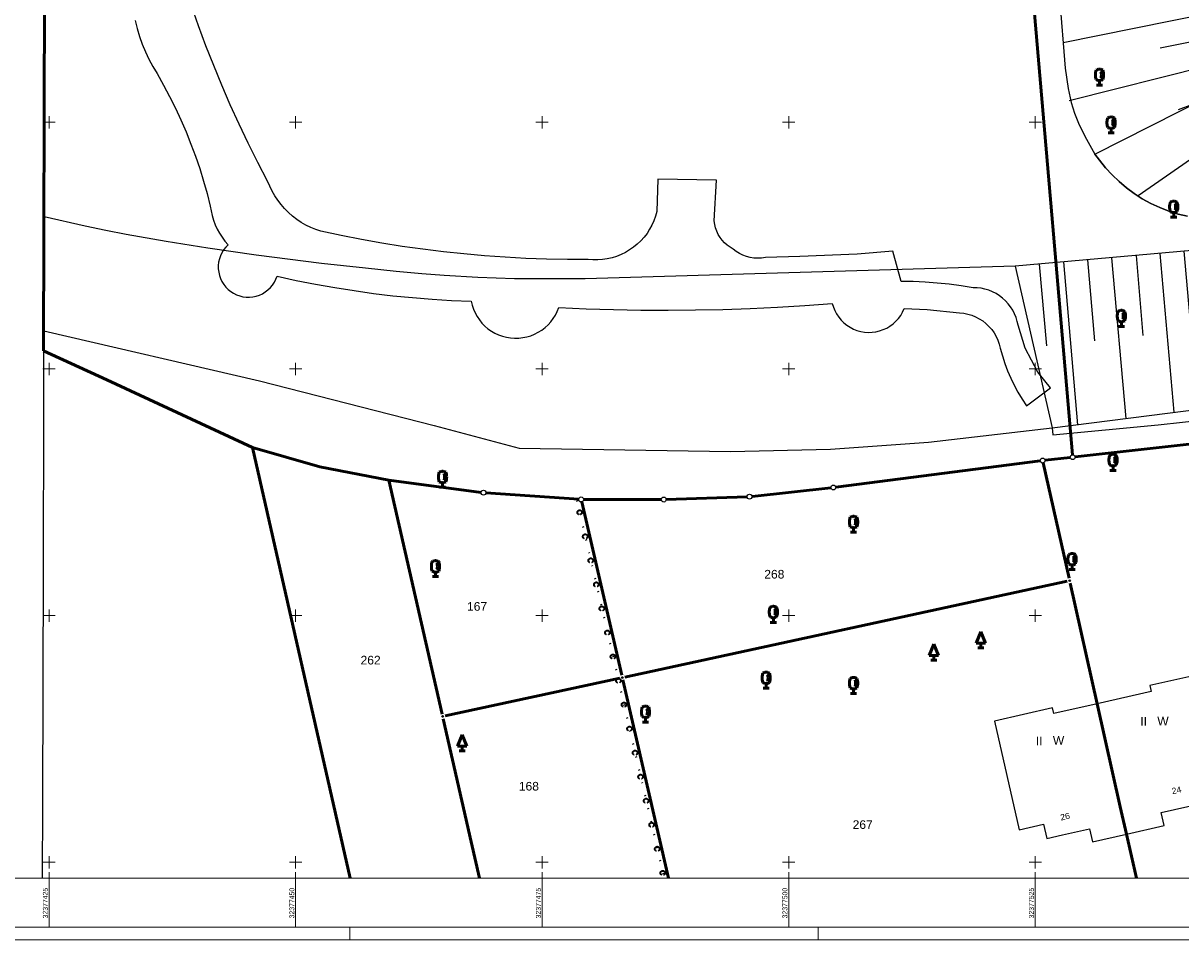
# Model space of a CAD drawing. Header units: metres. Extents: x 32377355 to 32378041, y 5707167 to 5708004.
# Tile 2 of 80: x 32377422 to 32377540, y 5707167 to 5707260. Entities that reach past the tile are written whole.
import ezdxf

# ---------------------------------------------------------------- set-up
doc = ezdxf.new("R2010")
doc.units = ezdxf.units.M
doc.header["$LTSCALE"] = 0.25
doc.linetypes.add('LF1600.2190', pattern=[10, 0, -5, 0, -5])
doc.layers.get('0').update_dxf_attribs({"color": 1, "linetype": 'CONTINUOUS'})
for name, color, linetype, lineweight in [('Bauwerke_ Einrichtungen_ Verkehr', 40, 'CONTINUOUS', 25), ('Besondere Vegetationsmerkmale', 91, 'CONTINUOUS', 25), ('Ebene 71', 71, 'CONTINUOUS', 0), ('Flurstücke_ Grenzpunkte', 51, 'CONTINUOUS', 25), ('Gebäude', 9, 'CONTINUOUS', 25), ('Reliefformen', 32, 'CONTINUOUS', 25), ('TN_ Siedlung', 211, 'CONTINUOUS', 25), ('TN_ Vegetation', 91, 'CONTINUOUS', 25)]:
    doc.layers.add(name, color=color, linetype=linetype, lineweight=lineweight)
doc.styles.add('K 10 700 - Arial_ kursiv_ 10 pt_ Flurstücksnummer', font='Arial.ttf')
doc.styles.add('N 7 380 - Arial_ normal_ 7 pt', font='Arial.ttf')
doc.styles.add('N 7 380 - Arial_ normal_ 7 pt_ Hausnummer', font='Arial.ttf')
doc.styles.add('Schrift rechtsgenei', font='Arial.ttf')

# ---------------------------------------------------------------- blocks, each defined once
blk = doc.blocks.new('*X48')
at = {"color": 37, "linetype": 'Continuous', "lineweight": 25, "true_color": 0x805c3b}
for p, q in [((32377633.06002, 5707245.376602), (32377633.77632, 5707237.677303)), ((32377635.51752, 5707245.462802), (32377635.35372, 5707230.055902)), ((32377637.97062, 5707245.304902), (32377637.10852, 5707237.720802)), ((32377623.31612, 5707244.285002), (32377623.93772, 5707237.334203)), ((32377625.72152, 5707244.497902), (32377627.06982, 5707230.312402)), ((32377628.18232, 5707244.761703), (32377628.94052, 5707237.374902)), ((32377630.62172, 5707245.075502), (32377632.50932, 5707229.798102)), ((32377608.57712, 5707242.980402), (32377609.18592, 5707236.246602)), ((32377611.09292, 5707243.203103), (32377612.25682, 5707229.701003)), ((32377613.49832, 5707243.416002), (32377614.10212, 5707236.644503)), ((32377615.94662, 5707243.632702), (32377617.16832, 5707230.043202)), ((32377618.38272, 5707243.848302), (32377619.00102, 5707237.028203)), ((32377620.83712, 5707244.065602), (32377622.08932, 5707230.295803)), ((32377596.35392, 5707241.898502), (32377597.57252, 5707228.172903)), ((32377598.80842, 5707242.115702), (32377599.41352, 5707235.302502)), ((32377601.25062, 5707242.331903), (32377602.46472, 5707228.805703)), ((32377603.68662, 5707242.547503), (32377604.29202, 5707235.795902)), ((32377606.13492, 5707242.764202), (32377607.34982, 5707229.279002)), ((32377581.66402, 5707240.598202), (32377582.95142, 5707226.281603)), ((32377584.10622, 5707240.814403), (32377584.75182, 5707233.706202)), ((32377586.54842, 5707241.030503), (32377587.80662, 5707226.909602)), ((32377589.00282, 5707241.247802), (32377589.63702, 5707234.238102)), ((32377591.44502, 5707241.464003), (32377592.68032, 5707227.540102)), ((32377593.89952, 5707241.681203), (32377594.51992, 5707234.769702)), ((32377569.44082, 5707239.516302), (32377570.09932, 5707232.110302)), ((32377571.87072, 5707239.731402), (32377573.17622, 5707225.017203)), ((32377574.31292, 5707239.947502), (32377574.96762, 5707232.640603)), ((32377576.76742, 5707240.164803), (32377578.04062, 5707225.646402)), ((32377579.22182, 5707240.382002), (32377579.86352, 5707233.173602)), ((32377557.20542, 5707238.433403), (32377558.56442, 5707223.127102)), ((32377559.63532, 5707238.648402), (32377560.31362, 5707231.044802)), ((32377562.10202, 5707238.866702), (32377563.43812, 5707223.757602)), ((32377564.53192, 5707239.081802), (32377565.19412, 5707231.576102)), ((32377566.98642, 5707239.299003), (32377568.30252, 5707224.386803)), ((32377542.51572, 5707237.134302), (32377543.92492, 5707221.234903)), ((32377544.97012, 5707237.351402), (32377545.66132, 5707229.450002)), ((32377547.41222, 5707237.567402), (32377548.79862, 5707221.864803)), ((32377549.87282, 5707237.784902), (32377550.55412, 5707229.982402)), ((32377552.30882, 5707238.000402), (32377553.67222, 5707222.494803)), ((32377554.73872, 5707238.215302), (32377555.42852, 5707230.513102)), ((32377530.29272, 5707236.053403), (32377531.01212, 5707227.856103)), ((32377532.74712, 5707236.270503), (32377534.17772, 5707219.975103)), ((32377535.22602, 5707236.489702), (32377535.91562, 5707228.389202)), ((32377537.65592, 5707236.704602), (32377539.05132, 5707220.605003)), ((32377540.08582, 5707236.919502), (32377540.78232, 5707228.919103)), ((32377522.95512, 5707235.404202), (32377526.73752, 5707219.013403)), ((32377525.40132, 5707235.620803), (32377526.12962, 5707227.324803)), ((32377527.86282, 5707235.838603), (32377529.30402, 5707219.345103))]:
    blk.add_line(p, q, dxfattribs=at)
blk = doc.blocks.new('*X54')
at = {"color": 37, "linetype": 'Continuous', "lineweight": 25, "true_color": 0x805c3b}
for p, q in [((32377540.162423, 5707330.502902), (32377522.128823, 5707331.766002)), ((32377540.243322, 5707328.029602), (32377531.351822, 5707327.754103)), ((32377540.324023, 5707325.562502), (32377522.653423, 5707324.983602)), ((32377540.404823, 5707323.091303), (32377531.623422, 5707322.817802)), ((32377540.485422, 5707320.624203), (32377523.032123, 5707320.086403)), ((32377540.56612, 5707318.157103), (32377531.89402, 5707317.895102)), ((32377540.646823, 5707315.690003), (32377523.41052, 5707315.193902)), ((32377540.72532, 5707313.216102), (32377532.16222, 5707312.985403)), ((32377540.77542, 5707310.749703), (32377523.78482, 5707310.352703)), ((32377540.82552, 5707308.279602), (32377532.39952, 5707308.096502)), ((32377540.87572, 5707305.809602), (32377524.16062, 5707305.492802)), ((32377540.92592, 5707303.337702), (32377532.64192, 5707303.139702)), ((32377540.97592, 5707300.873103), (32377524.55662, 5707300.372302)), ((32377541.02692, 5707298.400102), (32377532.89392, 5707298.064102)), ((32377541.18802, 5707295.934202), (32377524.96622, 5707295.074803)), ((32377541.34892, 5707293.471803), (32377533.25762, 5707292.979202)), ((32377541.50992, 5707291.007702), (32377525.36292, 5707289.944903)), ((32377541.67112, 5707288.540102), (32377533.61852, 5707287.929802)), ((32377541.83222, 5707286.074203), (32377525.78332, 5707284.507802)), ((32377542.07152, 5707283.613302), (32377534.05052, 5707282.468503)), ((32377542.59702, 5707281.194202), (32377526.29162, 5707277.934902)), ((32377543.12182, 5707278.778902), (32377534.81392, 5707276.969603)), ((32377543.64592, 5707276.366403), (32377526.70482, 5707272.590803)), ((32377544.19832, 5707273.958402), (32377535.55162, 5707271.980503)), ((32377544.75072, 5707271.550402), (32377527.09572, 5707267.535403)), ((32377545.30282, 5707269.144302), (32377536.29032, 5707267.162102)), ((32377545.81092, 5707266.727102), (32377527.45492, 5707262.889603)), ((32377546.31372, 5707264.309003), (32377536.97832, 5707262.384302)), ((32377546.80962, 5707261.888302), (32377527.82932, 5707258.048402)), ((32377547.29732, 5707259.467903), (32377537.65982, 5707257.510502)), ((32377547.78522, 5707257.046702), (32377528.44362, 5707252.160502)), ((32377548.63842, 5707254.726103), (32377539.49572, 5707251.257202)), ((32377549.69702, 5707252.480603), (32377535.43962, 5707242.527103)), ((32377551.40612, 5707250.640003), (32377547.69352, 5707245.379002)), ((32377553.61512, 5707249.499103), (32377552.59692, 5707240.899903))]:
    blk.add_line(p, q, dxfattribs=at)
blk = doc.blocks.new('Gebüsch_ Hecke_ Knick')
at = {"color": 0, "lineweight": -2}
for p, q in [((-0.499675, 0.01785), (-0.49601, 0.06282)), ((-0.49927, -0.02727), (-0.499675, 0.01785)), ((-0.49601, 0.06282), (-0.488305, 0.107275)), ((-0.488305, 0.107275), (-0.476625, 0.15086)), ((-0.476625, 0.15086), (-0.46106, 0.19321)), ((-0.46106, 0.19321), (-0.441745, 0.23399)), ((-0.441745, 0.23399), (-0.41883, 0.272855)), ((-0.41883, 0.272855), (-0.392505, 0.3095)), ((-0.392505, 0.3095), (-0.362985, 0.343625)), ((-0.362985, 0.343625), (-0.33051, 0.37495)), ((-0.33051, 0.37495), (-0.29534, 0.403215)), ((-0.29534, 0.403215), (-0.257765, 0.428195)), ((-0.257765, 0.428195), (-0.218095, 0.44969)), ((-0.218095, 0.44969), (-0.176645, 0.46752)), ((-0.176645, 0.46752), (-0.13376, 0.48154)), ((-0.13376, 0.48154), (-0.08978, 0.491635)), ((-0.08978, 0.491635), (-0.045075, 0.497725)), ((-0.045075, 0.497725), (0, 0.49976)), ((0, 0.49976), (0.045075, 0.497725)), ((0.045075, 0.497725), (0.08978, 0.491635)), ((0.08978, 0.491635), (0.13376, 0.48154)), ((0.13376, 0.48154), (0.176645, 0.46752)), ((0.176645, 0.46752), (0.218095, 0.44969)), ((0.218095, 0.44969), (0.257765, 0.428195)), ((0.257765, 0.428195), (0.29534, 0.403215)), ((0.29534, 0.403215), (0.33051, 0.37495)), ((0.33051, 0.37495), (0.362985, 0.343625)), ((0.362985, 0.343625), (0.392505, 0.3095)), ((0.392505, 0.3095), (0.41883, 0.272855)), ((0.41883, 0.272855), (0.441745, 0.23399)), ((0.441745, 0.23399), (0.46106, 0.19321)), ((0.46106, 0.19321), (0.476625, 0.15086)), ((0.476625, 0.15086), (0.488305, 0.107275)), ((0.488305, 0.107275), (0.49601, 0.06282)), ((0.49601, 0.06282), (0.499675, 0.01785)), ((0.499675, 0.01785), (0.49927, -0.02727)), ((-0.4948, -0.07217), (-0.49927, -0.02727)), ((-0.4863, -0.11648), (-0.4948, -0.07217)), ((-0.47384, -0.15985), (-0.4863, -0.11648)), ((-0.45752, -0.201915), (-0.47384, -0.15985)), ((-0.43748, -0.24234), (-0.45752, -0.201915)), ((-0.41387, -0.28079), (-0.43748, -0.24234)), ((-0.386895, -0.31696), (-0.41387, -0.28079)), ((-0.35677, -0.350545), (-0.386895, -0.31696)), ((-0.323735, -0.381285), (-0.35677, -0.350545)), ((-0.288065, -0.408915), (-0.323735, -0.381285)), ((-0.25005, -0.43322), (-0.288065, -0.408915)), ((-0.21, -0.454), (-0.25005, -0.43322)), ((0.25005, -0.43322), (0.21, -0.454)), ((0.288065, -0.408915), (0.25005, -0.43322)), ((0.323735, -0.381285), (0.288065, -0.408915)), ((0.35677, -0.350545), (0.323735, -0.381285)), ((0.386895, -0.31696), (0.35677, -0.350545)), ((0.41387, -0.28079), (0.386895, -0.31696)), ((0.43748, -0.24234), (0.41387, -0.28079)), ((0.45752, -0.201915), (0.43748, -0.24234)), ((0.47384, -0.15985), (0.45752, -0.201915)), ((0.4863, -0.11648), (0.47384, -0.15985)), ((0.4948, -0.07217), (0.4863, -0.11648)), ((0.49927, -0.02727), (0.4948, -0.07217))]:
    blk.add_line(p, q, dxfattribs=at)
blk = doc.blocks.new('Nadelbaum', base_point=(0, -0.5))
at = {"color": 0, "lineweight": -2}
for p, q in [((-0.2857, -0.2143), (0, 0.5)), ((0, 0.5), (0.2857, -0.2143)), ((0, -0.2143), (-0.2857, -0.2143)), ((-0.1905, -0.5), (0, -0.5)), ((0, -0.5), (0, -0.2143)), ((0.2857, -0.2143), (0, -0.2143)), ((0, -0.5), (0.1905, -0.5))]:
    blk.add_line(p, q, dxfattribs=at)
blk = doc.blocks.new('Laubbaum', base_point=(0, -0.5))
at = {"color": 0, "lineweight": -2}
for p, q in [((-0.25755, 0.14275), (-0.255405, 0.20252)), ((-0.255405, 0.08298), (-0.25755, 0.14275)), ((-0.255405, 0.20252), (-0.248985, 0.261985)), ((-0.248985, 0.023515), (-0.255405, 0.08298)), ((-0.248985, 0.261985), (-0.23832, 0.32084)), ((-0.23832, -0.03534), (-0.248985, 0.023515)), ((-0.23832, 0.32084), (-0.223465, 0.378775)), ((-0.223465, 0.378775), (-0.2045, 0.4355)), ((-0.2045, 0.4355), (-0.170865, 0.45636)), ((-0.170865, 0.45636), (-0.13513, 0.47336)), ((-0.13513, 0.47336), (-0.097725, 0.4863)), ((-0.097725, 0.4863), (-0.05912, 0.495015)), ((-0.05912, 0.495015), (-0.01979, 0.4994)), ((-0.01979, 0.4994), (0.01979, 0.4994)), ((0.01979, 0.4994), (0.05912, 0.495015)), ((0.05912, 0.495015), (0.097725, 0.4863)), ((0.072, 0.3585), (0.09129, 0.335215)), ((0.09129, 0.335215), (0.105485, 0.308515)), ((0.097725, 0.4863), (0.13513, 0.47336)), ((0.114, 0), (0.104515, -0.021505)), ((0.105485, 0.308515), (0.114, 0.2795)), ((0.114, 0.2795), (0.118245, 0.13975)), ((0.118245, 0.13975), (0.114, 0)), ((0.13513, 0.47336), (0.170865, 0.45636)), ((0.170865, 0.45636), (0.2045, 0.4355)), ((0.2045, 0.4355), (0.223465, 0.378775)), ((0.223465, 0.378775), (0.23832, 0.32084)), ((0.23832, 0.32084), (0.248985, 0.261985)), ((0.248985, 0.023515), (0.23832, -0.03534)), ((0.248985, 0.261985), (0.255405, 0.20252)), ((0.255405, 0.08298), (0.248985, 0.023515)), ((0.255405, 0.20252), (0.25755, 0.14275)), ((0.25755, 0.14275), (0.255405, 0.08298)), ((-0.223465, -0.093275), (-0.23832, -0.03534)), ((-0.2045, -0.15), (-0.223465, -0.093275)), ((-0.17082, -0.170725), (-0.2045, -0.15)), ((0.1905, -0.5), (-0.1905, -0.5)), ((-0.135065, -0.187615), (-0.17082, -0.170725)), ((-0.097665, -0.200465), (-0.135065, -0.187615)), ((-0.05908, -0.20912), (-0.097665, -0.200465)), ((-0.019775, -0.213475), (-0.05908, -0.20912)), ((0.019775, -0.213475), (-0.019775, -0.213475)), ((0, -0.2205), (0, -0.5)), ((0.05908, -0.20912), (0.019775, -0.213475)), ((0.097665, -0.200465), (0.05908, -0.20912)), ((0.09082, -0.04061), (0.0735, -0.0565)), ((0.104515, -0.021505), (0.09082, -0.04061)), ((0.135065, -0.187615), (0.097665, -0.200465)), ((0.17082, -0.170725), (0.135065, -0.187615)), ((0.2045, -0.15), (0.17082, -0.170725)), ((0.223465, -0.093275), (0.2045, -0.15)), ((0.23832, -0.03534), (0.223465, -0.093275))]:
    blk.add_line(p, q, dxfattribs=at)
blk = doc.blocks.new('Grenzpunkt_ Abm. nach Quellenlage n. zu spezifizieren')
at = {"lineweight": -2}
blk.add_hatch(color=0, dxfattribs=at).paths.add_polyline_path([(0, 0.165, -1), (0, -0.165, -1)], flags=0)
at = {"color": 0, "lineweight": -2}
blk.add_circle((0, 0), 0.165, dxfattribs=at)
blk = doc.blocks.new('Grenzpunkt mit Abmarkung')
at = {"color": 0, "lineweight": -2}
blk.add_circle((0, 0), 0.5, dxfattribs=at)

msp = doc.modelspace()

# ---------------------------------------------------------------- linework, layer by layer
at = {"layer": 'Bauwerke_ Einrichtungen_ Verkehr', "color": 37, "linetype": 'Continuous', "lineweight": 25, "true_color": 0x805c3b}
for p, q in [((32377440.15272, 5707259.772002), (32377439.43672, 5707261.806002)), ((32377433.70972, 5707260.318002), (32377433.91972, 5707259.508003)), ((32377433.91972, 5707259.508003), (32377434.16772, 5707258.708003)), ((32377440.90372, 5707257.751002), (32377440.15272, 5707259.772002)), ((32377434.16772, 5707258.708003), (32377434.45172, 5707257.920002)), ((32377434.45172, 5707257.920002), (32377434.77272, 5707257.147002)), ((32377434.77272, 5707257.147002), (32377435.12872, 5707256.389003)), ((32377441.69172, 5707255.744002), (32377440.90372, 5707257.751002)), ((32377435.12872, 5707256.389003), (32377435.51972, 5707255.649002)), ((32377435.51972, 5707255.649002), (32377435.94472, 5707254.927002)), ((32377435.94472, 5707254.927002), (32377436.59672, 5707253.777002)), ((32377442.51572, 5707253.751002), (32377441.69172, 5707255.744002)), ((32377436.59672, 5707253.777002), (32377437.21772, 5707252.611003)), ((32377443.37472, 5707251.773002), (32377442.51572, 5707253.751002)), ((32377437.21772, 5707252.611003), (32377437.80772, 5707251.428002)), ((32377437.80772, 5707251.428002), (32377438.36472, 5707250.230003)), ((32377444.26972, 5707249.812002), (32377443.37472, 5707251.773002)), ((32377438.36472, 5707250.230003), (32377438.89072, 5707249.018002)), ((32377438.89072, 5707249.018002), (32377439.38272, 5707247.791002)), ((32377445.19972, 5707247.866003), (32377444.26972, 5707249.812002)), ((32377439.38272, 5707247.791002), (32377439.84172, 5707246.552002)), ((32377446.16472, 5707245.938002), (32377445.19972, 5707247.866003)), ((32377439.84172, 5707246.552002), (32377440.26772, 5707245.301002)), ((32377440.26772, 5707245.301002), (32377440.65972, 5707244.039002)), ((32377447.16272, 5707244.026003), (32377446.16472, 5707245.938002)), ((32377486.74472, 5707244.238002), (32377486.63872, 5707240.957003)), ((32377492.67172, 5707244.132002), (32377486.74472, 5707244.238002)), ((32377492.45972, 5707240.005002), (32377492.67172, 5707244.132002)), ((32377440.65972, 5707244.039002), (32377441.01772, 5707242.767002)), ((32377447.37172, 5707243.520003), (32377447.16272, 5707244.026003)), ((32377447.61372, 5707243.027002), (32377447.37172, 5707243.520003)), ((32377447.88672, 5707242.552002), (32377447.61372, 5707243.027002)), ((32377441.01772, 5707242.767002), (32377441.34172, 5707241.486003)), ((32377448.18972, 5707242.095002), (32377447.88672, 5707242.552002)), ((32377448.52272, 5707241.659002), (32377448.18972, 5707242.095002)), ((32377441.34172, 5707241.486003), (32377441.42372, 5707241.008003)), ((32377441.42372, 5707241.008003), (32377441.53672, 5707240.535002)), ((32377448.88372, 5707241.246002), (32377448.52272, 5707241.659002)), ((32377449.26972, 5707240.858002), (32377448.88372, 5707241.246002)), ((32377449.68172, 5707240.495002), (32377449.26972, 5707240.858002)), ((32377486.63872, 5707240.957003), (32377486.50672, 5707240.485003)), ((32377441.53672, 5707240.535002), (32377441.67972, 5707240.071003)), ((32377441.67972, 5707240.071003), (32377441.85272, 5707239.617003)), ((32377441.85272, 5707239.617003), (32377442.05572, 5707239.176002)), ((32377450.11572, 5707240.160002), (32377449.68172, 5707240.495002)), ((32377450.57072, 5707239.855003), (32377450.11572, 5707240.160002)), ((32377451.04472, 5707239.579002), (32377450.57072, 5707239.855003)), ((32377451.53572, 5707239.335002), (32377451.04472, 5707239.579002)), ((32377486.13672, 5707239.578002), (32377485.90072, 5707239.149002)), ((32377486.33872, 5707240.025003), (32377486.13672, 5707239.578002)), ((32377486.50672, 5707240.485003), (32377486.33872, 5707240.025003)), ((32377492.50672, 5707239.650003), (32377492.45972, 5707240.005002)), ((32377492.58972, 5707239.301002), (32377492.50672, 5707239.650003)), ((32377442.05572, 5707239.176002), (32377442.28672, 5707238.749002)), ((32377442.28672, 5707238.749002), (32377442.54572, 5707238.338003)), ((32377442.54572, 5707238.338003), (32377442.83172, 5707237.944002)), ((32377452.04172, 5707239.124002), (32377451.53572, 5707239.335002)), ((32377452.56072, 5707238.946003), (32377452.04172, 5707239.124002)), ((32377454.61572, 5707238.510002), (32377452.56072, 5707238.946003)), ((32377456.67672, 5707238.110003), (32377454.61572, 5707238.510002)), ((32377485.33372, 5707238.350003), (32377485.00572, 5707237.985003)), ((32377485.63272, 5707238.738002), (32377485.33372, 5707238.350003)), ((32377485.90072, 5707239.149002), (32377485.63272, 5707238.738002)), ((32377492.70672, 5707238.962002), (32377492.58972, 5707239.301002)), ((32377492.85872, 5707238.637002), (32377492.70672, 5707238.962002)), ((32377493.04172, 5707238.329002), (32377492.85872, 5707238.637002)), ((32377493.25572, 5707238.041002), (32377493.04172, 5707238.329002)), ((32377442.69672, 5707237.060003), (32377442.51972, 5707236.772002)), ((32377442.90572, 5707237.327003), (32377442.69672, 5707237.060003)), ((32377442.83172, 5707237.944002), (32377443.14172, 5707237.570002)), ((32377443.14172, 5707237.570002), (32377442.90572, 5707237.327003)), ((32377458.74472, 5707237.745002), (32377456.67672, 5707238.110003)), ((32377460.81872, 5707237.417003), (32377458.74472, 5707237.745002)), ((32377462.89872, 5707237.124002), (32377460.81872, 5707237.417003)), ((32377464.98272, 5707236.867003), (32377462.89872, 5707237.124002)), ((32377483.86972, 5707237.056002), (32377483.44772, 5707236.807002)), ((32377484.27172, 5707237.336002), (32377483.86972, 5707237.056002)), ((32377484.65172, 5707237.647002), (32377484.27172, 5707237.336002)), ((32377485.00572, 5707237.985003), (32377484.65172, 5707237.647002)), ((32377493.49772, 5707237.777002), (32377493.25572, 5707238.041002)), ((32377493.76472, 5707237.538003), (32377493.49772, 5707237.777002)), ((32377494.05472, 5707237.327003), (32377493.76472, 5707237.538003)), ((32377494.36472, 5707237.147002), (32377494.05472, 5707237.327003)), ((32377494.67272, 5707236.908002), (32377494.36472, 5707237.147002)), ((32377442.26572, 5707236.145003), (32377442.19272, 5707235.814002)), ((32377442.37572, 5707236.465002), (32377442.26572, 5707236.145003)), ((32377442.51972, 5707236.772002), (32377442.37572, 5707236.465002)), ((32377467.07172, 5707236.647002), (32377464.98272, 5707236.867003)), ((32377469.16372, 5707236.463003), (32377467.07172, 5707236.647002)), ((32377471.25872, 5707236.316003), (32377469.16372, 5707236.463003)), ((32377473.35572, 5707236.204002), (32377471.25872, 5707236.316003)), ((32377475.45472, 5707236.130002), (32377473.35572, 5707236.204002)), ((32377477.55472, 5707236.091002), (32377475.45472, 5707236.130002)), ((32377479.65372, 5707236.089003), (32377477.55472, 5707236.091002)), ((32377480.14272, 5707236.049003), (32377479.65372, 5707236.089003)), ((32377480.63172, 5707236.047002), (32377480.14272, 5707236.049003)), ((32377481.12072, 5707236.082003), (32377480.63172, 5707236.047002)), ((32377481.60572, 5707236.155002), (32377481.12072, 5707236.082003)), ((32377482.08372, 5707236.265003), (32377481.60572, 5707236.155002)), ((32377482.55172, 5707236.410002), (32377482.08372, 5707236.265003)), ((32377483.00672, 5707236.592002), (32377482.55172, 5707236.410002)), ((32377483.44772, 5707236.807002), (32377483.00672, 5707236.592002)), ((32377495.00372, 5707236.701003), (32377494.67272, 5707236.908002)), ((32377495.35372, 5707236.529002), (32377495.00372, 5707236.701003)), ((32377495.71872, 5707236.393002), (32377495.35372, 5707236.529002)), ((32377496.09672, 5707236.296002), (32377495.71872, 5707236.393002)), ((32377496.48172, 5707236.238002), (32377496.09672, 5707236.296002)), ((32377496.87072, 5707236.219003), (32377496.48172, 5707236.238002)), ((32377497.25972, 5707236.240002), (32377496.87072, 5707236.219003)), ((32377497.64572, 5707236.300002), (32377497.25972, 5707236.240002)), ((32377501.13772, 5707236.406003), (32377497.64572, 5707236.300002)), ((32377506.95872, 5707236.618002), (32377501.13772, 5707236.406003)), ((32377510.55772, 5707236.935003), (32377506.95872, 5707236.618002)), ((32377511.40372, 5707233.866003), (32377510.55772, 5707236.935003)), ((32377442.19272, 5707235.814002), (32377442.15672, 5707235.477002)), ((32377442.15672, 5707235.477002), (32377442.15772, 5707235.140003)), ((32377442.15772, 5707235.140003), (32377442.19672, 5707234.803002)), ((32377442.19672, 5707234.803002), (32377442.27272, 5707234.473002)), ((32377442.27272, 5707234.473002), (32377442.38472, 5707234.154002)), ((32377442.38472, 5707234.154002), (32377442.53172, 5707233.848002)), ((32377442.53172, 5707233.848002), (32377442.71072, 5707233.561002)), ((32377442.71072, 5707233.561002), (32377442.92072, 5707233.296002)), ((32377447.65272, 5707233.496002), (32377447.83972, 5707233.778002)), ((32377447.83972, 5707233.778002), (32377447.99472, 5707234.079002)), ((32377447.99472, 5707234.079002), (32377448.11572, 5707234.395003)), ((32377448.11572, 5707234.395003), (32377450.05872, 5707233.974003)), ((32377450.05872, 5707233.974003), (32377452.00872, 5707233.589003)), ((32377452.00872, 5707233.589003), (32377453.96572, 5707233.242003)), ((32377512.62572, 5707233.843003), (32377511.40372, 5707233.866003)), ((32377513.84772, 5707233.786002), (32377512.62572, 5707233.843003)), ((32377515.06772, 5707233.697003), (32377513.84772, 5707233.786002)), ((32377516.28472, 5707233.575002), (32377515.06772, 5707233.697003)), ((32377517.49772, 5707233.419002), (32377516.28472, 5707233.575002)), ((32377442.92072, 5707233.296002), (32377443.15972, 5707233.055003)), ((32377443.15972, 5707233.055003), (32377443.42272, 5707232.842002)), ((32377443.42272, 5707232.842002), (32377443.70872, 5707232.660002)), ((32377443.70872, 5707232.660002), (32377444.01272, 5707232.511002)), ((32377444.01272, 5707232.511002), (32377444.33072, 5707232.396002)), ((32377444.33072, 5707232.396002), (32377444.66072, 5707232.317002)), ((32377445.67072, 5707232.303002), (32377446.00272, 5707232.374002)), ((32377446.00272, 5707232.374002), (32377446.32372, 5707232.480003)), ((32377446.32372, 5707232.480003), (32377446.63172, 5707232.621002)), ((32377446.63172, 5707232.621002), (32377446.92172, 5707232.796002)), ((32377446.92172, 5707232.796002), (32377447.19072, 5707233.002002)), ((32377447.19072, 5707233.002002), (32377447.43572, 5707233.236003)), ((32377447.43572, 5707233.236003), (32377447.65272, 5707233.496002)), ((32377453.96572, 5707233.242003), (32377455.92872, 5707232.931002)), ((32377455.92872, 5707232.931002), (32377457.89772, 5707232.658002)), ((32377457.89772, 5707232.658002), (32377459.87172, 5707232.422002)), ((32377459.87172, 5707232.422002), (32377461.84972, 5707232.224003)), ((32377518.70672, 5707233.231003), (32377517.49772, 5707233.419002)), ((32377519.10972, 5707233.220002), (32377518.70672, 5707233.231003)), ((32377519.51172, 5707233.172002), (32377519.10972, 5707233.220002)), ((32377519.90772, 5707233.090002), (32377519.51172, 5707233.172002)), ((32377520.29472, 5707232.972002), (32377519.90772, 5707233.090002)), ((32377520.66872, 5707232.820002), (32377520.29472, 5707232.972002)), ((32377521.02872, 5707232.636002), (32377520.66872, 5707232.820002)), ((32377521.37072, 5707232.420002), (32377521.02872, 5707232.636002)), ((32377521.69172, 5707232.174003), (32377521.37072, 5707232.420002)), ((32377444.66072, 5707232.317002), (32377444.99672, 5707232.275003)), ((32377444.99672, 5707232.275003), (32377445.33372, 5707232.270003)), ((32377445.33372, 5707232.270003), (32377445.67072, 5707232.303002)), ((32377461.84972, 5707232.224003), (32377463.83072, 5707232.064002)), ((32377463.83072, 5707232.064002), (32377465.81472, 5707231.941003)), ((32377465.81472, 5707231.941003), (32377467.80072, 5707231.855003)), ((32377467.80072, 5707231.855003), (32377467.89772, 5707231.451003)), ((32377467.89772, 5707231.451003), (32377468.03072, 5707231.056002)), ((32377476.53672, 5707230.834002), (32377476.69072, 5707231.220002)), ((32377476.69072, 5707231.220002), (32377479.46372, 5707231.099003)), ((32377496.10872, 5707231.134003), (32377498.88072, 5707231.268002)), ((32377498.88072, 5707231.268002), (32377501.65072, 5707231.438002)), ((32377501.65072, 5707231.438002), (32377504.41872, 5707231.644002)), ((32377504.41872, 5707231.644002), (32377504.52872, 5707231.272002)), ((32377504.52872, 5707231.272002), (32377504.67572, 5707230.913003)), ((32377521.98972, 5707231.901003), (32377521.69172, 5707232.174003)), ((32377522.26272, 5707231.603002), (32377521.98972, 5707231.901003)), ((32377522.50772, 5707231.281003), (32377522.26272, 5707231.603002)), ((32377522.72272, 5707230.939002), (32377522.50772, 5707231.281003)), ((32377468.03072, 5707231.056002), (32377468.19872, 5707230.675002)), ((32377468.19872, 5707230.675002), (32377468.40072, 5707230.310003)), ((32377468.40072, 5707230.310003), (32377468.63472, 5707229.965002)), ((32377475.87672, 5707229.776003), (32377476.12872, 5707230.108002)), ((32377476.12872, 5707230.108002), (32377476.34872, 5707230.462002)), ((32377476.34872, 5707230.462002), (32377476.53672, 5707230.834002)), ((32377479.46372, 5707231.099003), (32377482.23772, 5707231.014003)), ((32377482.23772, 5707231.014003), (32377485.01172, 5707230.965002)), ((32377485.01172, 5707230.965002), (32377487.78572, 5707230.952003)), ((32377487.78572, 5707230.952003), (32377490.56072, 5707230.977002)), ((32377490.56072, 5707230.977002), (32377493.33572, 5707231.037003)), ((32377493.33572, 5707231.037003), (32377496.10872, 5707231.134003)), ((32377504.67572, 5707230.913003), (32377504.85772, 5707230.571003)), ((32377504.85772, 5707230.571003), (32377505.07372, 5707230.249002)), ((32377505.07372, 5707230.249002), (32377505.32072, 5707229.950002)), ((32377510.87272, 5707229.828002), (32377511.13272, 5707230.116003)), ((32377511.13272, 5707230.116003), (32377511.36172, 5707230.429003)), ((32377511.36172, 5707230.429003), (32377511.55872, 5707230.763002)), ((32377511.55872, 5707230.763002), (32377511.72172, 5707231.115002)), ((32377511.72172, 5707231.115002), (32377514.04972, 5707231.009003)), ((32377514.04972, 5707231.009003), (32377517.33072, 5707230.691003)), ((32377517.33072, 5707230.691003), (32377517.74872, 5707230.646002)), ((32377517.74872, 5707230.646002), (32377518.16072, 5707230.562002)), ((32377518.16072, 5707230.562002), (32377518.56272, 5707230.440003)), ((32377518.56272, 5707230.440003), (32377518.95272, 5707230.281003)), ((32377518.95272, 5707230.281003), (32377519.32472, 5707230.086002)), ((32377519.32472, 5707230.086002), (32377519.67772, 5707229.857002)), ((32377522.90672, 5707230.579002), (32377522.72272, 5707230.939002)), ((32377523.05772, 5707230.204002), (32377522.90672, 5707230.579002)), ((32377523.17472, 5707229.817002), (32377523.05772, 5707230.204002)), ((32377468.63472, 5707229.965002), (32377468.89872, 5707229.643002)), ((32377468.89872, 5707229.643002), (32377469.19072, 5707229.346002)), ((32377469.19072, 5707229.346002), (32377469.50772, 5707229.076003)), ((32377469.50772, 5707229.076003), (32377469.84872, 5707228.837002)), ((32377469.84872, 5707228.837002), (32377470.20972, 5707228.628003)), ((32377474.60572, 5707228.712002), (32377474.95772, 5707228.934003)), ((32377474.95772, 5707228.934003), (32377475.28972, 5707229.187002)), ((32377475.28972, 5707229.187002), (32377475.59672, 5707229.468003)), ((32377475.59672, 5707229.468003), (32377475.87672, 5707229.776003)), ((32377505.32072, 5707229.950002), (32377505.59672, 5707229.677002)), ((32377505.59672, 5707229.677002), (32377505.89872, 5707229.434003)), ((32377505.89872, 5707229.434003), (32377506.22372, 5707229.222002)), ((32377506.22372, 5707229.222002), (32377506.56772, 5707229.044002)), ((32377506.56772, 5707229.044002), (32377506.92872, 5707228.902002)), ((32377506.92872, 5707228.902002), (32377507.30272, 5707228.797002)), ((32377508.84272, 5707228.764003), (32377509.21972, 5707228.852002)), ((32377509.21972, 5707228.852002), (32377509.58672, 5707228.978002)), ((32377509.58672, 5707228.978002), (32377509.93872, 5707229.141002)), ((32377509.93872, 5707229.141002), (32377510.27272, 5707229.338003)), ((32377510.27272, 5707229.338003), (32377510.58472, 5707229.568002)), ((32377510.58472, 5707229.568002), (32377510.87272, 5707229.828002)), ((32377519.67772, 5707229.857002), (32377520.00772, 5707229.595002)), ((32377520.00772, 5707229.595002), (32377520.31172, 5707229.304003)), ((32377520.31172, 5707229.304003), (32377520.58672, 5707228.986003)), ((32377520.58672, 5707228.986003), (32377520.83072, 5707228.644002)), ((32377523.25772, 5707229.421002), (32377523.17472, 5707229.817002)), ((32377523.99772, 5707227.093003), (32377523.25772, 5707229.421002)), ((32377470.20972, 5707228.628003), (32377470.58772, 5707228.454002)), ((32377470.58772, 5707228.454002), (32377470.97972, 5707228.314002)), ((32377470.97972, 5707228.314002), (32377471.38372, 5707228.210002)), ((32377471.38372, 5707228.210002), (32377471.79472, 5707228.143002)), ((32377471.79472, 5707228.143002), (32377472.20972, 5707228.113002)), ((32377472.20972, 5707228.113002), (32377472.62572, 5707228.121002)), ((32377472.62572, 5707228.121002), (32377473.03972, 5707228.167003)), ((32377473.03972, 5707228.167003), (32377473.44772, 5707228.249002)), ((32377473.44772, 5707228.249002), (32377473.84772, 5707228.368002)), ((32377473.84772, 5707228.368002), (32377474.23372, 5707228.523002)), ((32377474.23372, 5707228.523002), (32377474.60572, 5707228.712002)), ((32377507.30272, 5707228.797002), (32377507.68472, 5707228.730003)), ((32377507.68472, 5707228.730003), (32377508.07072, 5707228.702003)), ((32377508.07072, 5707228.702003), (32377508.45772, 5707228.714003)), ((32377508.45772, 5707228.714003), (32377508.84272, 5707228.764003)), ((32377520.83072, 5707228.644002), (32377521.04172, 5707228.280002)), ((32377521.04172, 5707228.280002), (32377521.21672, 5707227.898002)), ((32377521.21672, 5707227.898002), (32377521.35672, 5707227.501002)), ((32377521.35672, 5707227.501002), (32377521.45772, 5707227.093003)), ((32377521.45772, 5707227.093003), (32377521.67372, 5707226.319002)), ((32377525.26772, 5707224.659002), (32377523.99772, 5707227.093003)), ((32377521.67372, 5707226.319002), (32377521.92272, 5707225.555003)), ((32377521.92272, 5707225.555003), (32377522.20472, 5707224.803002)), ((32377522.20472, 5707224.803002), (32377522.52072, 5707224.065003)), ((32377526.53772, 5707223.071003), (32377525.26772, 5707224.659002)), ((32377522.52072, 5707224.065003), (32377522.86972, 5707223.341002)), ((32377522.86972, 5707223.341002), (32377523.25072, 5707222.633003)), ((32377524.10372, 5707221.272002), (32377526.53772, 5707223.071003)), ((32377523.25072, 5707222.633003), (32377523.66272, 5707221.943002)), ((32377523.66272, 5707221.943002), (32377524.10372, 5707221.272002))]:
    msp.add_line(p, q, dxfattribs=at)
at = {"layer": 'Besondere Vegetationsmerkmale', "color": 116, "linetype": 'LF1600.2190', "lineweight": 35, "true_color": 0x008230}
for p, q in [((32377478.524226, 5707211.664894), (32377482.686226, 5707193.614894)), ((32377482.686208, 5707193.614972), (32377487.372055, 5707173.27647))]:
    msp.add_line(p, q, dxfattribs=at)
at = {"layer": 'Ebene 71', "color": 7, "linetype": 'Continuous', "lineweight": 9}
for p, q in [((32377424.37472, 5707249.997003), (32377425.62472, 5707249.997003)), ((32377424.99972, 5707249.372003), (32377424.99972, 5707250.622003)), ((32377449.37472, 5707249.997003), (32377450.62472, 5707249.997003)), ((32377449.99972, 5707249.372003), (32377449.99972, 5707250.622003)), ((32377474.37472, 5707249.997003), (32377475.62472, 5707249.997003)), ((32377474.99972, 5707249.372003), (32377474.99972, 5707250.622003)), ((32377499.37472, 5707249.997003), (32377500.62472, 5707249.997003)), ((32377499.99972, 5707249.372003), (32377499.99972, 5707250.622003)), ((32377524.37472, 5707249.997003), (32377525.62472, 5707249.997003)), ((32377524.99972, 5707249.372003), (32377524.99972, 5707250.622003)), ((32377424.99972, 5707224.372003), (32377424.99972, 5707225.622003)), ((32377449.99972, 5707224.372003), (32377449.99972, 5707225.622003)), ((32377474.99972, 5707224.372003), (32377474.99972, 5707225.622003)), ((32377499.99972, 5707224.372003), (32377499.99972, 5707225.622003)), ((32377524.99972, 5707224.372003), (32377524.99972, 5707225.622003)), ((32377424.37472, 5707224.997003), (32377425.62472, 5707224.997003)), ((32377449.37472, 5707224.997003), (32377450.62472, 5707224.997003)), ((32377474.37472, 5707224.997003), (32377475.62472, 5707224.997003)), ((32377499.37472, 5707224.997003), (32377500.62472, 5707224.997003)), ((32377524.37472, 5707224.997003), (32377525.62472, 5707224.997003)), ((32377424.37472, 5707199.997003), (32377425.62472, 5707199.997003)), ((32377424.99972, 5707199.372003), (32377424.99972, 5707200.622003)), ((32377449.37472, 5707199.997003), (32377450.62472, 5707199.997003)), ((32377449.99972, 5707199.372003), (32377449.99972, 5707200.622003)), ((32377474.37472, 5707199.997003), (32377475.62472, 5707199.997003)), ((32377474.99972, 5707199.372003), (32377474.99972, 5707200.622003)), ((32377499.37472, 5707199.997003), (32377500.62472, 5707199.997003)), ((32377499.99972, 5707199.372003), (32377499.99972, 5707200.622003)), ((32377524.37472, 5707199.997003), (32377525.62472, 5707199.997003)), ((32377524.99972, 5707199.372003), (32377524.99972, 5707200.622003)), ((32377424.37472, 5707174.997003), (32377425.62472, 5707174.997003)), ((32377424.99972, 5707174.372003), (32377424.99972, 5707175.622003)), ((32377449.37472, 5707174.997003), (32377450.62472, 5707174.997003)), ((32377449.99972, 5707174.372003), (32377449.99972, 5707175.622003)), ((32377474.37472, 5707174.997003), (32377475.62472, 5707174.997003)), ((32377474.99972, 5707174.372003), (32377474.99972, 5707175.622003)), ((32377499.37472, 5707174.997003), (32377500.62472, 5707174.997003)), ((32377499.99972, 5707174.372003), (32377499.99972, 5707175.622003)), ((32377524.37472, 5707174.997003), (32377525.62472, 5707174.997003)), ((32377524.99972, 5707174.372003), (32377524.99972, 5707175.622003)), ((32377424.99972, 5707173.3775), (32377424.99972, 5707174.0025)), ((32377449.99972, 5707173.3775), (32377449.99972, 5707174.0025)), ((32377474.99972, 5707173.3775), (32377474.99972, 5707174.0025)), ((32377499.99972, 5707173.3775), (32377499.99972, 5707174.0025)), ((32377524.99972, 5707173.3775), (32377524.99972, 5707174.0025))]:
    msp.add_line(p, q, dxfattribs=at)
at = {"layer": 'Ebene 71', "color": 7, "lineweight": 18}
for p, q in [((32377424.99972, 5707173.3775), (32377424.99972, 5707168.3775)), ((32377449.99972, 5707173.3775), (32377449.99972, 5707168.3775)), ((32377474.99972, 5707173.3775), (32377474.99972, 5707168.3775)), ((32377499.99972, 5707173.3775), (32377499.99972, 5707168.3775)), ((32377524.99972, 5707173.3775), (32377524.99972, 5707168.3775))]:
    msp.add_line(p, q, dxfattribs=at)
at = {"layer": 'Ebene 71', "color": 7, "linetype": 'Continuous', "lineweight": 18}
for p, q in [((32377455.4975, 5707167.1275), (32377455.4975, 5707168.3775)), ((32377502.9975, 5707167.1275), (32377502.9975, 5707168.3775))]:
    msp.add_line(p, q, dxfattribs=at)
msp.add_lwpolyline([(32377355.4975, 5707167.1275), (32377355.4975, 5708004.388635), (32378040.685612, 5708004.388635), (32378040.685612, 5707167.1275), (32377355.4975, 5707167.1275)], close=True, dxfattribs=at)
at = {"layer": 'Ebene 71', "color": 7, "lineweight": 18}
for points in [[(32377361.77, 5707168.4), (32377361.77, 5708003.116135), (32378015.663113, 5708003.116135), (32378015.663113, 5707168.4), (32377361.77, 5707168.4)], [(32377366.7475, 5707173.3775), (32377366.7475, 5707998.138635), (32378010.685612, 5707998.138635), (32378010.685612, 5707173.3775), (32377366.7475, 5707173.3775)]]:
    msp.add_lwpolyline(points, close=True, dxfattribs=at)
at = {"layer": 'Flurstücke_ Grenzpunkte', "color": 7, "linetype": 'Continuous', "lineweight": 50}
for p, q in [((32377519.05019, 5707329.189925), (32377528.780253, 5707216.305077)), ((32377424.54072, 5707270.806002), (32377424.43772, 5707226.821003)), ((32377424.43772, 5707226.821003), (32377430.85072, 5707223.907003)), ((32377430.85072, 5707223.907003), (32377445.63372, 5707217.016002)), ((32377529.050168, 5707216.083828), (32377572.385275, 5707220.937177)), ((32377452.45772, 5707215.085002), (32377445.63372, 5707217.016002)), ((32377445.63372, 5707217.016002), (32377455.527265, 5707173.3775)), ((32377528.55332, 5707216.027775), (32377526.005123, 5707215.738227)), ((32377459.44472, 5707213.718003), (32377452.45772, 5707215.085002)), ((32377504.772677, 5707213.009907), (32377525.508765, 5707215.678097)), ((32377525.811613, 5707215.466102), (32377528.44283, 5707203.7749)), ((32377464.849145, 5707190.015745), (32377459.44472, 5707213.718003)), ((32377459.44472, 5707213.718003), (32377468.798863, 5707212.485655)), ((32377469.296123, 5707212.435723), (32377478.71332, 5707211.78328)), ((32377496.28123, 5707212.073275), (32377504.276213, 5707212.950728)), ((32377483.06855, 5707193.95961), (32377479.018893, 5707211.522395)), ((32377479.21272, 5707211.765612), (32377487.076723, 5707211.75339)), ((32377487.57658, 5707211.76141), (32377495.782862, 5707212.037592)), ((32377528.253373, 5707203.478145), (32377483.36907, 5707193.768857)), ((32377528.552435, 5707203.287062), (32377531.29372, 5707191.065003)), ((32377482.88038, 5707193.66311), (32377465.149062, 5707189.824892)), ((32377487.80991, 5707173.3775), (32377483.180843, 5707193.472382)), ((32377531.29372, 5707191.065003), (32377533.63372, 5707180.626002)), ((32377464.960398, 5707189.52828), (32377467.81072, 5707177.051002)), ((32377533.63372, 5707180.626002), (32377534.25672, 5707177.847002)), ((32377534.25672, 5707177.847002), (32377535.258845, 5707173.3775)), ((32377467.81072, 5707177.051002), (32377468.650165, 5707173.3775))]:
    msp.add_line(p, q, dxfattribs=at)
at = {"layer": 'Gebäude', "color": 7, "linetype": 'Continuous', "lineweight": 25}
for p, q in [((32377541.78072, 5707194.071003), (32377536.61872, 5707192.895003)), ((32377536.61872, 5707192.895003), (32377536.75272, 5707192.308002)), ((32377536.75272, 5707192.308002), (32377531.29372, 5707191.065003)), ((32377526.75272, 5707190.648002), (32377520.86672, 5707189.308002)), ((32377526.88572, 5707190.063002), (32377526.75272, 5707190.648002)), ((32377531.29372, 5707191.065003), (32377526.88572, 5707190.063002)), ((32377533.63372, 5707180.626002), (32377531.29372, 5707191.065003)), ((32377520.86672, 5707189.308002), (32377522.12272, 5707183.791002)), ((32377522.12272, 5707183.791002), (32377523.37772, 5707178.274002)), ((32377537.77272, 5707180.042003), (32377542.13272, 5707181.031003)), ((32377534.25672, 5707177.847002), (32377533.63372, 5707180.626002)), ((32377538.07472, 5707178.713003), (32377537.77272, 5707180.042003)), ((32377523.37772, 5707178.274002), (32377525.84272, 5707178.836002)), ((32377525.84272, 5707178.836002), (32377526.16872, 5707177.405002)), ((32377527.76872, 5707177.769002), (32377530.49672, 5707178.390003)), ((32377530.49672, 5707178.390003), (32377530.79772, 5707177.062002)), ((32377534.25672, 5707177.847002), (32377538.07472, 5707178.713003)), ((32377526.16872, 5707177.405002), (32377527.76872, 5707177.769002)), ((32377530.79772, 5707177.062002), (32377534.25672, 5707177.847002))]:
    msp.add_line(p, q, dxfattribs=at)
at = {"layer": 'Reliefformen', "color": 37, "linetype": 'Continuous', "lineweight": 25, "true_color": 0x805c3b}
for p, q in [((32377522.101723, 5707331.958003), (32377528.02672, 5707255.497003)), ((32377522.101723, 5707331.958003), (32377528.02672, 5707255.497003)), ((32377528.02672, 5707255.497003), (32377528.34672, 5707253.432002)), ((32377528.02672, 5707255.497003), (32377528.34672, 5707253.432002)), ((32377531.06372, 5707246.765003), (32377548.34172, 5707255.511002)), ((32377531.06372, 5707246.765003), (32377548.34172, 5707255.511002)), ((32377528.34672, 5707253.432002), (32377528.65772, 5707251.991003)), ((32377528.34672, 5707253.432002), (32377528.65772, 5707251.991003)), ((32377528.65772, 5707251.991003), (32377528.97572, 5707250.931002)), ((32377528.65772, 5707251.991003), (32377528.97572, 5707250.931002)), ((32377528.97572, 5707250.931002), (32377529.38372, 5707249.904002)), ((32377528.97572, 5707250.931002), (32377529.38372, 5707249.904002)), ((32377529.38372, 5707249.904002), (32377530.02272, 5707248.602002)), ((32377529.38372, 5707249.904002), (32377530.02272, 5707248.602002)), ((32377530.02272, 5707248.602002), (32377531.06372, 5707246.765003)), ((32377530.02272, 5707248.602002), (32377531.06372, 5707246.765003)), ((32377531.06372, 5707246.765003), (32377531.50572, 5707246.162003)), ((32377531.50572, 5707246.162003), (32377531.06372, 5707246.765003)), ((32377531.50572, 5707246.162003), (32377532.12372, 5707245.397002)), ((32377532.12372, 5707245.397002), (32377531.50572, 5707246.162003)), ((32377532.12372, 5707245.397002), (32377532.79072, 5707244.671002)), ((32377532.79072, 5707244.671002), (32377532.12372, 5707245.397002)), ((32377627.03472, 5707244.615002), (32377522.95472, 5707235.403002)), ((32377532.79072, 5707244.671002), (32377533.49872, 5707243.990002)), ((32377533.49872, 5707243.990002), (32377532.79072, 5707244.671002)), ((32377533.49872, 5707243.990002), (32377534.24372, 5707243.361003)), ((32377534.24372, 5707243.361003), (32377533.49872, 5707243.990002)), ((32377534.24372, 5707243.361003), (32377535.03772, 5707242.773002)), ((32377535.03772, 5707242.773002), (32377534.24372, 5707243.361003)), ((32377535.03772, 5707242.773002), (32377535.85672, 5707242.247003)), ((32377535.85672, 5707242.247003), (32377535.03772, 5707242.773002)), ((32377535.85672, 5707242.247003), (32377536.72472, 5707241.768002)), ((32377536.72472, 5707241.768002), (32377535.85672, 5707242.247003)), ((32377536.72472, 5707241.768002), (32377537.62572, 5707241.348002)), ((32377537.62572, 5707241.348002), (32377536.72472, 5707241.768002)), ((32377537.62572, 5707241.348002), (32377538.54972, 5707240.992003)), ((32377538.54972, 5707240.992003), (32377537.62572, 5707241.348002)), ((32377538.54972, 5707240.992003), (32377539.48672, 5707240.701003)), ((32377539.48672, 5707240.701003), (32377538.54972, 5707240.992003)), ((32377539.48672, 5707240.701003), (32377540.43472, 5707240.477002)), ((32377540.43472, 5707240.477002), (32377539.48672, 5707240.701003)), ((32377424.48672, 5707240.404002), (32377424.45572, 5707228.847002)), ((32377424.48672, 5707240.404002), (32377424.45572, 5707228.847002)), ((32377428.66672, 5707239.471002), (32377424.48672, 5707240.404002)), ((32377430.76172, 5707239.030002), (32377428.66672, 5707239.471002)), ((32377432.82372, 5707238.625002), (32377430.76172, 5707239.030002)), ((32377436.86972, 5707237.906003), (32377432.82372, 5707238.625002)), ((32377441.08072, 5707237.242003), (32377436.86972, 5707237.906003)), ((32377446.00272, 5707236.542003), (32377441.08072, 5707237.242003)), ((32377452.61872, 5707235.700002), (32377446.00272, 5707236.542003)), ((32377457.07872, 5707235.200002), (32377452.61872, 5707235.700002)), ((32377460.19572, 5707234.886002), (32377457.07872, 5707235.200002)), ((32377462.78772, 5707234.653002), (32377460.19572, 5707234.886002)), ((32377522.95472, 5707235.403002), (32377479.37472, 5707234.144002)), ((32377465.06972, 5707234.476002), (32377462.78772, 5707234.653002)), ((32377468.48872, 5707234.269002), (32377465.06972, 5707234.476002)), ((32377472.18472, 5707234.140003), (32377468.48872, 5707234.269002)), ((32377476.25172, 5707234.116003), (32377472.18472, 5707234.140003)), ((32377479.37472, 5707234.144002), (32377476.25172, 5707234.116003)), ((32377424.45572, 5707228.847002), (32377446.32172, 5707223.784002)), ((32377424.45572, 5707228.847002), (32377446.32172, 5707223.784002)), ((32377526.73672, 5707219.012002), (32377602.64172, 5707228.829002)), ((32377526.73672, 5707219.012002), (32377602.64172, 5707228.829002)), ((32377446.32172, 5707223.784002), (32377464.04572, 5707219.259003)), ((32377446.32172, 5707223.784002), (32377464.04572, 5707219.259003)), ((32377537.45972, 5707219.331002), (32377545.80072, 5707220.267002)), ((32377464.04572, 5707219.259003), (32377472.66072, 5707216.956002)), ((32377464.04572, 5707219.259003), (32377472.66072, 5707216.956002)), ((32377514.17372, 5707217.559003), (32377526.73672, 5707219.012002)), ((32377514.17372, 5707217.559003), (32377526.73672, 5707219.012002)), ((32377526.73672, 5707219.012002), (32377526.77272, 5707218.321003)), ((32377526.77272, 5707218.321003), (32377537.45972, 5707219.331002)), ((32377504.23172, 5707216.849003), (32377514.17372, 5707217.559003)), ((32377504.23172, 5707216.849003), (32377514.17372, 5707217.559003)), ((32377472.66072, 5707216.956002), (32377494.10772, 5707216.644002)), ((32377472.66072, 5707216.956002), (32377494.10772, 5707216.644002)), ((32377494.10772, 5707216.644002), (32377504.23172, 5707216.849003)), ((32377494.10772, 5707216.644002), (32377504.23172, 5707216.849003))]:
    msp.add_line(p, q, dxfattribs=at)
at = {"layer": 'TN_ Siedlung', "color": 253, "linetype": 'Continuous', "lineweight": 25, "true_color": 0xb2b2b2}
for p, q in [((32377424.43772, 5707226.821003), (32377424.43472, 5707220.595002)), ((32377529.050168, 5707216.083828), (32377572.385275, 5707220.937177)), ((32377424.43472, 5707220.595002), (32377424.39972, 5707204.833003)), ((32377424.39972, 5707204.833003), (32377424.32572, 5707180.953002)), ((32377424.32572, 5707180.953002), (32377424.304228, 5707173.3775))]:
    msp.add_line(p, q, dxfattribs=at)
at = {"layer": 'TN_ Vegetation', "color": 116, "linetype": 'Continuous', "lineweight": 25, "true_color": 0x008230}
for p, q in [((32377528.780253, 5707216.305077), (32377519.05019, 5707329.189925)), ((32377424.54072, 5707270.806002), (32377424.43772, 5707226.821003)), ((32377424.43772, 5707226.821003), (32377430.85072, 5707223.907003)), ((32377430.85072, 5707223.907003), (32377445.63372, 5707217.016002)), ((32377445.63372, 5707217.016002), (32377452.45772, 5707215.085002)), ((32377526.005123, 5707215.738227), (32377528.55332, 5707216.027775)), ((32377452.45772, 5707215.085002), (32377459.44472, 5707213.718003)), ((32377504.772677, 5707213.009907), (32377525.508765, 5707215.678097)), ((32377459.44472, 5707213.718003), (32377468.798863, 5707212.485655)), ((32377469.296123, 5707212.435723), (32377478.71332, 5707211.78328)), ((32377496.28123, 5707212.073275), (32377504.276213, 5707212.950728)), ((32377479.21272, 5707211.765612), (32377487.076723, 5707211.75339)), ((32377487.57658, 5707211.76141), (32377495.782862, 5707212.037592))]:
    msp.add_line(p, q, dxfattribs=at)

# ---------------------------------------------------------------- block references
at = {"layer": 'Besondere Vegetationsmerkmale', "color": 116, "lineweight": 50, "true_color": 0x008230, "xscale": 1.625, "yscale": 1.625, "zscale": 1.625}
for name, p in [('Laubbaum', (32377531.51872, 5707253.761002)), ('Laubbaum', (32377532.69672, 5707248.914002)), ('Laubbaum', (32377539.04672, 5707240.382002)), ('Laubbaum', (32377533.74172, 5707229.314002)), ('Laubbaum', (32377532.89472, 5707214.717002)), ('Laubbaum', (32377464.89972, 5707212.999002)), ('Laubbaum', (32377506.58172, 5707208.438002)), ('Laubbaum', (32377464.18172, 5707203.940003)), ('Laubbaum', (32377528.74072, 5707204.668003)), ('Laubbaum', (32377498.44572, 5707199.310003)), ('Nadelbaum', (32377519.47972, 5707196.730003)), ('Nadelbaum', (32377514.71772, 5707195.474003)), ('Laubbaum', (32377497.71772, 5707192.629002)), ('Laubbaum', (32377506.58172, 5707192.100003)), ('Laubbaum', (32377485.48072, 5707189.190003)), ('Nadelbaum', (32377466.89372, 5707186.279002))]:
    msp.add_blockref(name, p, dxfattribs=at)
at = {"layer": 'Besondere Vegetationsmerkmale', "color": 116, "lineweight": 35, "true_color": 0x008230, "xscale": 0.465, "yscale": 0.465, "zscale": 0.465}
for p in [(32377478.805085, 5707210.446855), (32377479.3668, 5707208.010775), (32377479.928515, 5707205.574698), (32377480.49023, 5707203.13862), (32377481.051945, 5707200.702542), (32377481.61366, 5707198.266465), (32377482.175375, 5707195.830385), (32377482.737032, 5707193.394377), (32377483.29831, 5707190.958197), (32377483.85959, 5707188.52202), (32377484.420868, 5707186.08584), (32377484.982145, 5707183.649663), (32377485.543425, 5707181.213483), (32377486.104703, 5707178.777305), (32377486.66598, 5707176.341125), (32377487.227258, 5707173.904947)]:
    msp.add_blockref('Gebüsch_ Hecke_ Knick', p, dxfattribs=at)
at = {"layer": 'Flurstücke_ Grenzpunkte', "color": 7, "lineweight": 25, "xscale": 0.5, "yscale": 0.5, "zscale": 0.5}
for name, p in [('Grenzpunkt mit Abmarkung', (32377525.75672, 5707215.710002)), ('Grenzpunkt mit Abmarkung', (32377528.80172, 5707216.056002)), ('Grenzpunkt mit Abmarkung', (32377469.04672, 5707212.453002)), ('Grenzpunkt mit Abmarkung', (32377504.52472, 5707212.978002)), ('Grenzpunkt mit Abmarkung', (32377478.96272, 5707211.766002)), ('Grenzpunkt mit Abmarkung', (32377487.32672, 5707211.753003)), ('Grenzpunkt mit Abmarkung', (32377496.03272, 5707212.046002)), ('Grenzpunkt_ Abm. nach Quellenlage n. zu spezifizieren', (32377528.49772, 5707203.531003)), ('Grenzpunkt_ Abm. nach Quellenlage n. zu spezifizieren', (32377483.12472, 5707193.716002)), ('Grenzpunkt_ Abm. nach Quellenlage n. zu spezifizieren', (32377464.90472, 5707189.772002))]:
    msp.add_blockref(name, p, dxfattribs=at)
at = {"layer": 'Reliefformen', "color": 37, "lineweight": 25, "true_color": 0x805c3b}
for name in ['*X54', '*X48']:
    msp.add_blockref(name, (0, 0), dxfattribs=at)

# ---------------------------------------------------------------- texts
at = {"layer": 'Ebene 71', "color": 7, "lineweight": 18, "char_height": 0.5, "attachment_point": 7, "rotation": 90, "line_spacing_factor": 0.69, "style": 'Schrift rechtsgenei'}
for s, insert in [('32377425', (32377424.87472, 5707169.2975)), ('32377450', (32377449.87472, 5707169.2975)), ('32377475', (32377474.87472, 5707169.2975)), ('32377500', (32377499.87472, 5707169.2975)), ('32377525', (32377524.87472, 5707169.2975))]:
    msp.add_mtext(s, dxfattribs=dict(at, insert=insert))
at = {"layer": 'Flurstücke_ Grenzpunkte', "color": 7, "lineweight": 35, "char_height": 0.875, "attachment_point": 7, "line_spacing_factor": 0.69, "style": 'K 10 700 - Arial_ kursiv_ 10 pt_ Flurstücksnummer'}
for s, insert in [('268', (32377497.525845, 5707203.738002)), ('167', (32377467.378845, 5707200.473002)), ('262', (32377456.583845, 5707195.028002)), ('168', (32377472.632845, 5707182.248003)), ('267', (32377506.487845, 5707178.357002))]:
    msp.add_mtext(s, dxfattribs=dict(at, insert=insert))
at = {"layer": 'Gebäude', "color": 7, "lineweight": 35, "char_height": 0.875, "attachment_point": 7, "line_spacing_factor": 0.69, "style": 'N 7 380 - Arial_ normal_ 7 pt'}
for s, insert in [('II', (32377535.658095, 5707188.826503)), ('W', (32377537.381407, 5707188.865502)), ('II', (32377525.071095, 5707186.852502)), ('W', (32377526.793407, 5707186.902502))]:
    msp.add_mtext(s, dxfattribs=dict(at, insert=insert))
at = {"layer": 'Gebäude', "color": 7, "lineweight": 25, "char_height": 0.625, "attachment_point": 7, "line_spacing_factor": 0.69, "style": 'N 7 380 - Arial_ normal_ 7 pt_ Hausnummer'}
for s, insert, rotation in [('24', (32377538.922268, 5707181.881085), 12.77124629), ('26', (32377527.626763, 5707179.201592), 12.83986859)]:
    msp.add_mtext(s, dxfattribs=dict(at, insert=insert, rotation=rotation))

doc.saveas('drawing.dxf')
